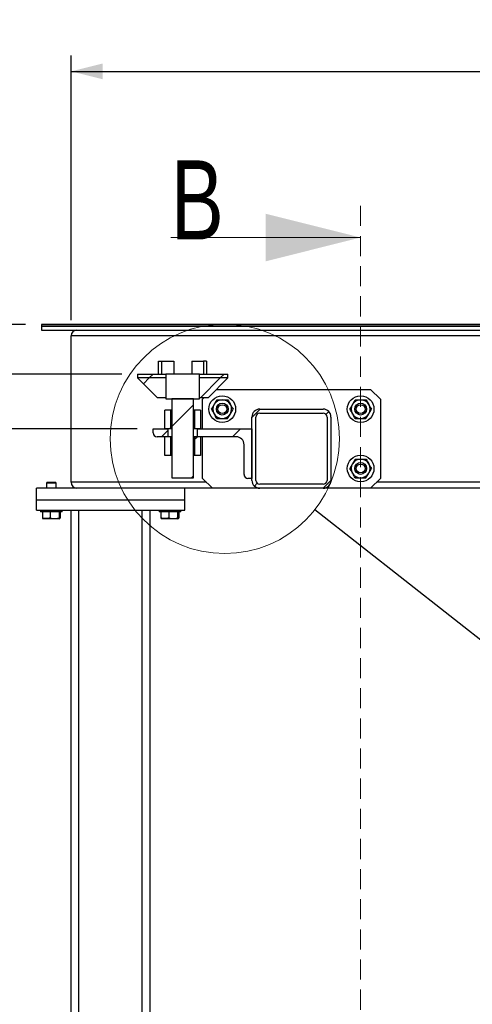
# Model space of a CAD drawing. Header units: millimetres. Extents: x 0 to 841, y 0 to 594.
# Tile 53 of 107: x 317 to 346, y 264 to 326. Entities that reach past the tile are written whole.
import ezdxf

# ---------------------------------------------------------------- set-up
doc = ezdxf.new("R2010")
doc.units = ezdxf.units.MM
doc.linetypes.add('HIDDEN', pattern=[1.905, 1.27, -0.635])
doc.layers.add('COTES', color=1, linetype='Continuous')
doc.layers.add('TRAIT-FINS', color=9, linetype='Continuous')
doc.layers.add('TRAIT-FORT', color=4, linetype='Continuous', lineweight=25)
doc.styles.add('SLDTEXTSTYLE0', font='TXT', dxfattribs={"width": 0.75})
doc.dimstyles.new('SLDDIMSTYLE0', dxfattribs={"dimtxt": 2.5, "dimasz": 2, "dimexe": 0, "dimexo": 0.0625, "dimtad": 1, "dimlfac": 16, "dimrnd": 1e-09, "dimzin": 12, "dimdsep": 46, "dimtxsty": 'SLDTEXTSTYLE0', "dimsah": 1, "dimcen": 0.09, "dimadec": 0, "dimazin": 3, "dimtfac": 1, "dimtofl": 0, "dimtmove": 0, "dimatfit": 3, "dimfxl": 1, "dimfrac": 2, "dimtolj": 1, "dimtzin": 12, "dimarcsym": 0})
doc.dimstyles.new('SLDDIMSTYLE2', dxfattribs={"dimtxt": 2.5, "dimasz": 2, "dimexe": 0, "dimexo": 0.0625, "dimtad": 1, "dimlfac": 16, "dimrnd": 1e-09, "dimzin": 12, "dimdsep": 46, "dimtxsty": 'SLDTEXTSTYLE0', "dimsah": 1, "dimcen": 0.09, "dimadec": 0, "dimazin": 3, "dimtfac": 1, "dimtmove": 0, "dimatfit": 0, "dimfxl": 1, "dimfrac": 2, "dimtolj": 1, "dimtzin": 12, "dimarcsym": 0})
doc.dimstyles.new('SLDDIMSTYLE3', dxfattribs={"dimtxt": 2.5, "dimasz": 2, "dimexe": 0, "dimexo": 0.0625, "dimtad": 1, "dimdec": 0, "dimlfac": 16, "dimrnd": 1e-09, "dimzin": 12, "dimdsep": 46, "dimtxsty": 'SLDTEXTSTYLE0', "dimsah": 1, "dimcen": 0.09, "dimadec": 0, "dimazin": 3, "dimtfac": 1, "dimtdec": 0, "dimtmove": 0, "dimatfit": 0, "dimfxl": 1, "dimfrac": 2, "dimtolj": 1, "dimtzin": 12, "dimarcsym": 0})
doc.dimstyles.new('SLDDIMSTYLE4', dxfattribs={"dimtxt": 0.18, "dimasz": 2, "dimexe": 0, "dimexo": 0.0625, "dimgap": 0, "dimtad": 0, "dimtih": 1, "dimtoh": 1, "dimdec": 0, "dimrnd": 1e-09, "dimzin": 0, "dimdsep": 46, "dimtxsty": 'Standard', "dimblk1": 'NONE', "dimblk2": 'NONE', "dimsah": 1, "dimcen": 0.09, "dimadec": 0, "dimazin": 0, "dimtfac": 2, "dimtdec": 0, "dimtofl": 0, "dimtmove": 0, "dimatfit": 3, "dimldrblk": 'NONE', "dimfxl": 1, "dimfrac": 2, "dimtolj": 1, "dimtzin": 0, "dimarcsym": 0})
pattern_1 = [(45, (0, 0), (-13.4704, 13.4704), []), (45, (4.49, 2e-323), (-13.4704, 13.4704), []), (45, (8.98, 4e-323), (-13.4704, 13.4704), []), (45, (13.47, 6e-323), (-13.4704, 13.4704), [])]

# ---------------------------------------------------------------- blocks, each defined once
blk = doc.blocks.new('_D_26')
at = {"layer": 'COTES', "color": 1, "transparency": 16777216}
for p, q in [((310.996, 306.556), (310.996, 312.738)), ((317.808, 306.556), (309.996, 306.556)), ((310.996, 303.431), (310.996, 306.556)), ((323.893, 303.431), (309.996, 303.431)), ((310.996, 303.431), (310.996, 300.431))]:
    blk.add_line(p, q, dxfattribs=at)
for points in [[(310.996, 306.556), (311.496, 308.556), (310.496, 308.556)], [(310.996, 303.431), (310.496, 301.431), (311.496, 301.431)]]:
    blk.add_solid(points, dxfattribs=at)
at = {"layer": 'COTES', "color": 1, "transparency": 16777216, "insert": (307.773, 309.044), "char_height": 2.5, "attachment_point": 1, "rotation": 90, "style": 'SLDTEXTSTYLE0'}
blk.add_mtext('50', dxfattribs=at)
blk = doc.blocks.new('_D_27')
at = {"layer": 'COTES', "color": 1, "transparency": 16777216}
for p, q in [((316.455, 303.431), (316.455, 306.431)), ((323.893, 303.431), (315.455, 303.431)), ((316.455, 299.962), (316.455, 303.431)), ((324.871, 299.962), (315.455, 299.962)), ((316.455, 299.962), (316.455, 292.71))]:
    blk.add_line(p, q, dxfattribs=at)
for points in [[(316.455, 303.431), (316.955, 305.431), (315.955, 305.431)], [(316.455, 299.962), (315.955, 297.962), (316.955, 297.962)]]:
    blk.add_solid(points, dxfattribs=at)
at = {"layer": 'COTES', "color": 1, "transparency": 16777216, "insert": (313.233, 292.71), "char_height": 2.5, "attachment_point": 1, "rotation": 90, "style": 'SLDTEXTSTYLE0'}
blk.add_mtext('56', dxfattribs=at)
blk = doc.blocks.new('_D_28')
at = {"layer": 'COTES', "color": 1, "transparency": 16777216}
for p, q in [((320.683, 306.837), (320.683, 323.556)), ((488.058, 306.837), (488.058, 323.556)), ((320.683, 322.556), (488.058, 322.556))]:
    blk.add_line(p, q, dxfattribs=at)
for points in [[(320.683, 322.556), (322.683, 322.056), (322.683, 323.056)], [(488.058, 322.556), (486.058, 323.056), (486.058, 322.056)]]:
    blk.add_solid(points, dxfattribs=at)
at = {"layer": 'COTES', "color": 1, "transparency": 16777216, "insert": (400.676, 325.778), "char_height": 2.5, "attachment_point": 1, "style": 'SLDTEXTSTYLE0'}
blk.add_mtext('2678', dxfattribs=at)
blk = doc.blocks.new('_None')

msp = doc.modelspace()

# ---------------------------------------------------------------- hatches: boundary and pattern name
at = {"layer": 'TRAIT-FINS'}
h = msp.add_hatch(dxfattribs=at)
h.set_pattern_fill('ANSI31', color=9, style=0)
h.paths.add_polyline_path([(326.68322, 303.43051), (324.8926, 303.43051), (324.8926, 303.18051), (326.68322, 303.18051)], flags=0)
h = msp.add_hatch(dxfattribs=at)
h.set_pattern_fill('ANSI31', color=9, style=0)
h.paths.add_polyline_path([(326.68322, 301.93051), (326.68322, 303.18051), (324.8926, 303.18051), (326.1426, 301.93051)], flags=0)
h = msp.add_hatch(dxfattribs=at)
h.set_pattern_fill('ANSI31', color=9, style=0)
h.paths.add_polyline_path([(326.68322, 301.86801), (328.80822, 301.86801), (328.80822, 303.43051), (326.68322, 303.43051)], flags=0)
h = msp.add_hatch(dxfattribs=at)
h.set_pattern_fill('ANSI31', color=9, style=0)
h.paths.add_polyline_path([(330.59885, 303.43051), (328.80822, 303.43051), (328.80822, 303.18051), (330.59885, 303.18051)], flags=0)
h = msp.add_hatch(dxfattribs=at)
h.set_pattern_fill('ANSI31', color=9, style=0)
h.paths.add_polyline_path([(328.80822, 303.18051), (328.80822, 301.93051), (329.34885, 301.93051), (330.59885, 303.18051)], flags=0)
h = msp.add_hatch(dxfattribs=at)
h.set_pattern_fill('ANSI31', color=9, style=0)
h.paths.add_polyline_path([(328.43322, 296.86801), (328.43322, 301.86801), (327.05822, 301.86801), (327.05822, 296.86801)], flags=0)
h = msp.add_hatch(dxfattribs=at)
h.set_pattern_fill('DIN 201 ACIER ET FONTE', color=9, style=0, pattern_type=2)
h.set_pattern_definition(pattern_1)
edge = h.paths.add_edge_path(flags=0)
edge.add_arc((336.62072, 296.71176), 0.5, 270, 360)
edge.add_line((337.12072, 296.71176), (337.12072, 300.71176))
edge.add_arc((336.62072, 300.71176), 0.5, 0, 90)
edge.add_line((336.62072, 301.21176), (332.62072, 301.21176))
edge.add_arc((332.62072, 300.71176), 0.5, 90, 180)
edge.add_line((332.12072, 300.71176), (332.12072, 296.71176))
edge.add_arc((332.62072, 296.71176), 0.5, 180, 270)
edge.add_line((332.62072, 296.21176), (336.62072, 296.21176))
edge = h.paths.add_edge_path(flags=0)
edge.add_line((336.87072, 300.71176), (336.87072, 296.71176))
edge.add_arc((336.62072, 296.71176), 0.25, -90, 0, ccw=False)
edge.add_line((336.62072, 296.46176), (332.62072, 296.46176))
edge.add_arc((332.62072, 296.71176), 0.25, 180, 270, ccw=False)
edge.add_line((332.37072, 296.71176), (332.37072, 300.71176))
edge.add_arc((332.62072, 300.71176), 0.25, 90, 180, ccw=False)
edge.add_line((332.62072, 300.96176), (336.62072, 300.96176))
edge.add_arc((336.62072, 300.71176), 0.25, 0, 90, ccw=False)
h = msp.add_hatch(dxfattribs=at)
h.set_pattern_fill('ANSI31', color=9, scale=0.5, style=0)
h.paths.add_polyline_path([(326.62072, 301.14926), (326.62072, 299.96176), (326.99572, 299.96176), (326.99572, 301.14926)], flags=0)
h = msp.add_hatch(dxfattribs=at)
h.set_pattern_fill('ANSI31', color=9, scale=0.5, style=0)
h.paths.add_polyline_path([(328.87072, 299.96176), (328.87072, 301.14926), (328.49572, 301.14926), (328.49572, 299.96176)], flags=0)
h = msp.add_hatch(dxfattribs=at)
h.set_pattern_fill('DIN 201 ACIER ET FONTE', color=9, style=0, pattern_type=2)
h.set_pattern_definition(pattern_1)
edge = h.paths.add_edge_path(flags=0)
edge.add_arc((326.12072, 299.71176), 0.25, 180, 270)
edge.add_line((326.12072, 299.46176), (326.80822, 299.46176))
edge.add_line((326.80822, 299.46176), (326.80822, 299.96176))
edge.add_line((326.80822, 299.96176), (325.87072, 299.96176))
edge.add_line((325.87072, 299.96176), (325.87072, 299.71176))
h = msp.add_hatch(dxfattribs=at)
h.set_pattern_fill('DIN 201 ACIER ET FONTE', color=9, style=0, pattern_type=2)
h.set_pattern_definition(pattern_1)
edge = h.paths.add_edge_path(flags=0)
edge.add_line((332.12072, 299.96176), (328.68322, 299.96176))
edge.add_line((328.68322, 299.96176), (328.68322, 299.46176))
edge.add_line((328.68322, 299.46176), (331.12072, 299.46176))
edge.add_arc((331.12072, 298.96176), 0.5, 0, 90, ccw=False)
edge.add_line((331.62072, 298.96176), (331.62072, 297.08676))
edge.add_arc((331.87072, 297.08676), 0.25, 180, 270)
edge.add_line((331.87072, 296.83676), (332.12072, 296.83676))
edge.add_line((332.12072, 296.83676), (332.12072, 299.96176))
h = msp.add_hatch(dxfattribs=at)
h.set_pattern_fill('ANSI31', color=9, scale=0.5, style=0)
h.paths.add_polyline_path([(326.62072, 299.46176), (326.62072, 298.27426), (326.99572, 298.27426), (326.99572, 299.46176)], flags=0)
h = msp.add_hatch(dxfattribs=at)
h.set_pattern_fill('ANSI31', color=9, scale=0.5, style=0)
h.paths.add_polyline_path([(328.87072, 298.27426), (328.87072, 299.46176), (328.49572, 299.46176), (328.49572, 298.27426)], flags=0)

# ---------------------------------------------------------------- linework, layer by layer
at = {"color": 7, "linetype": 'HIDDEN', "lineweight": 18}
msp.add_line((338.99572, 314.05551), (338.99572, 236.55551), dxfattribs=at)
at = {"color": 7, "linetype": 'Continuous', "lineweight": 18}
msp.add_line((326.99572, 312.05551), (338.99572, 312.05551), dxfattribs=at)
msp.add_circle((330.40197, 299.33676), 7.24981, dxfattribs=at)
msp.add_solid([(338.99572, 312.05551), (332.99572, 313.55551), (332.99572, 310.55551)], dxfattribs=at)
at = {"layer": 'TRAIT-FORT', "color": 4, "linetype": 'Continuous', "lineweight": 25}
for p, q in [((318.80822, 306.55551), (318.80822, 306.46176)), ((393.4951, 306.55551), (318.80822, 306.55551)), ((318.80822, 306.46176), (393.4951, 306.46176)), ((318.80822, 306.46176), (318.80822, 306.21176)), ((489.93322, 306.46176), (318.80822, 306.46176)), ((318.80822, 306.21176), (489.93322, 306.21176)), ((320.68322, 296.58676), (320.68322, 305.83676)), ((488.05822, 305.83676), (320.68322, 305.83676)), ((326.2051, 303.43051), (326.2051, 304.24301)), ((326.2051, 304.24301), (326.3926, 304.24301)), ((326.3926, 304.24301), (326.3926, 303.43051)), ((326.3926, 304.24301), (327.17385, 304.24301)), ((327.17385, 304.24301), (327.17385, 303.43051)), ((328.3176, 304.24301), (328.3176, 303.43051)), ((328.3176, 304.24301), (329.05985, 304.24301)), ((329.05985, 304.24301), (329.05985, 303.43051)), ((329.24735, 304.24301), (329.05985, 304.24301)), ((329.24735, 304.24301), (329.24735, 303.43051)), ((324.8926, 303.43051), (326.68322, 303.43051)), ((324.8926, 303.43051), (324.8926, 303.18051)), ((326.68322, 303.18051), (324.8926, 303.18051)), ((324.8926, 303.18051), (326.1426, 301.93051)), ((326.68322, 303.43051), (326.68322, 301.86801)), ((328.80822, 303.43051), (326.68322, 303.43051)), ((326.68322, 303.43051), (326.68322, 303.18051)), ((326.68322, 303.18051), (326.68322, 301.93051)), ((328.80822, 301.86801), (328.80822, 303.43051)), ((328.80822, 303.18051), (328.80822, 303.43051)), ((328.80822, 303.43051), (330.59885, 303.43051)), ((330.59885, 303.18051), (328.80822, 303.18051)), ((328.80822, 301.93051), (328.80822, 303.18051)), ((329.34885, 301.93051), (330.59885, 303.18051)), ((330.59885, 303.18051), (330.59885, 303.43051)), ((329.8801, 302.46176), (339.62072, 302.46176)), ((340.24572, 301.83676), (339.62072, 302.46176)), ((326.68322, 301.93051), (326.1426, 301.93051)), ((326.68322, 301.86801), (328.80822, 301.86801)), ((327.05822, 301.86801), (327.05822, 296.86801)), ((328.43322, 301.86801), (327.05822, 301.86801)), ((328.43322, 296.86801), (328.43322, 301.86801)), ((329.34885, 301.93051), (328.80822, 301.93051)), ((329.08947, 301.93051), (328.99572, 301.83676)), ((328.99572, 299.96176), (328.99572, 301.83676)), ((340.24572, 301.83676), (340.24572, 296.83676)), ((332.62072, 301.21176), (336.62072, 301.21176)), ((326.62072, 299.96176), (326.62072, 301.14926)), ((326.99572, 301.14926), (326.62072, 301.14926)), ((326.99572, 299.96176), (326.99572, 301.14926)), ((327.05822, 301.14926), (326.99572, 301.14926)), ((328.49572, 301.14926), (328.43322, 301.14926)), ((328.49572, 301.14926), (328.49572, 299.96176)), ((328.87072, 301.14926), (328.49572, 301.14926)), ((328.87072, 301.14926), (328.87072, 299.96176)), ((332.12072, 296.71176), (332.12072, 300.71176)), ((332.37072, 296.71176), (332.37072, 300.71176)), ((332.62072, 300.96176), (336.62072, 300.96176)), ((336.87072, 300.71176), (336.87072, 296.71176)), ((337.12072, 300.71176), (337.12072, 296.71176)), ((325.87072, 299.71176), (325.87072, 299.96176)), ((325.87072, 299.96176), (326.80822, 299.96176)), ((326.99572, 299.96176), (326.62072, 299.96176)), ((326.80822, 299.96176), (326.80822, 299.46176)), ((327.05822, 299.96176), (326.99572, 299.96176)), ((328.49572, 299.96176), (328.43322, 299.96176)), ((328.87072, 299.96176), (328.49572, 299.96176)), ((328.68322, 299.46176), (328.68322, 299.96176)), ((328.68322, 299.96176), (332.12072, 299.96176)), ((332.12072, 299.96176), (332.12072, 296.83676)), ((326.80822, 299.46176), (326.12072, 299.46176)), ((326.62072, 298.27426), (326.62072, 299.46176)), ((326.99572, 299.46176), (326.62072, 299.46176)), ((326.99572, 298.27426), (326.99572, 299.46176)), ((327.05822, 299.46176), (326.99572, 299.46176)), ((328.49572, 299.46176), (328.43322, 299.46176)), ((328.49572, 299.46176), (328.49572, 298.27426)), ((328.87072, 299.46176), (328.49572, 299.46176)), ((331.12072, 299.46176), (328.68322, 299.46176)), ((328.87072, 299.46176), (328.87072, 298.27426)), ((328.99572, 296.83676), (328.99572, 299.46176)), ((331.62072, 297.08676), (331.62072, 298.96176)), ((326.99572, 298.27426), (326.62072, 298.27426)), ((327.05822, 298.27426), (326.99572, 298.27426)), ((328.49572, 298.27426), (328.43322, 298.27426)), ((328.87072, 298.27426), (328.49572, 298.27426)), ((327.05822, 296.86801), (328.43322, 296.86801)), ((328.99572, 296.83676), (329.62072, 296.21176)), ((332.12072, 296.83676), (331.87072, 296.83676)), ((339.62072, 296.21176), (340.24572, 296.83676)), ((318.49572, 295.46176), (318.49572, 296.21176)), ((321.05822, 296.21176), (318.49572, 296.21176)), ((319.16447, 296.58676), (319.12072, 296.54301)), ((319.12072, 296.54301), (319.12072, 296.21176)), ((319.74572, 296.54301), (319.12072, 296.54301)), ((319.16447, 296.58676), (319.69991, 296.58676)), ((319.69991, 296.58676), (319.70197, 296.58676)), ((319.74572, 296.54301), (319.70197, 296.58676)), ((319.74572, 296.21176), (319.74572, 296.54301)), ((329.24572, 296.58676), (320.68322, 296.58676)), ((329.62072, 296.21176), (321.05822, 296.21176)), ((327.87072, 295.46176), (327.87072, 296.21176)), ((332.62072, 296.21176), (329.62072, 296.21176)), ((336.62072, 296.46176), (332.62072, 296.46176)), ((336.62072, 296.21176), (332.62072, 296.21176)), ((339.62072, 296.21176), (336.62072, 296.21176)), ((353.37072, 296.21176), (339.62072, 296.21176)), ((352.99572, 296.58676), (339.99572, 296.58676)), ((327.87072, 295.46176), (318.49572, 295.46176)), ((318.49572, 294.83676), (318.49572, 295.46176)), ((327.87072, 294.83676), (327.87072, 295.46176)), ((318.49572, 294.83676), (327.87072, 294.83676)), ((318.74572, 294.83676), (318.74572, 294.71176)), ((320.12072, 294.71176), (318.74572, 294.71176)), ((318.86816, 294.71176), (318.86816, 294.33704)), ((319.35747, 294.71176), (319.35747, 294.33704)), ((319.92253, 294.71176), (319.92253, 294.33704)), ((319.99828, 294.71176), (319.99828, 294.33704)), ((320.12072, 294.71176), (320.12072, 294.83676)), ((320.68322, 250.33676), (320.68322, 294.83676)), ((321.18322, 250.33676), (321.18322, 294.83676)), ((325.18322, 250.33676), (325.18322, 294.83676)), ((325.68322, 250.33676), (325.68322, 294.83676)), ((326.24572, 294.83676), (326.24572, 294.71176)), ((327.62072, 294.71176), (326.24572, 294.71176)), ((326.36816, 294.71176), (326.36816, 294.33704)), ((326.85747, 294.71176), (326.85747, 294.33704)), ((327.42253, 294.71176), (327.42253, 294.33704)), ((327.49828, 294.71176), (327.49828, 294.33704)), ((327.62072, 294.71176), (327.62072, 294.83676)), ((318.89787, 294.29196), (318.92853, 294.27426)), ((319.93791, 294.27426), (318.92853, 294.27426)), ((319.93791, 294.27426), (319.96857, 294.29196)), ((326.39787, 294.29196), (326.42853, 294.27426)), ((327.43791, 294.27426), (326.42853, 294.27426)), ((327.43791, 294.27426), (327.46857, 294.29196))]:
    msp.add_line(p, q, dxfattribs=at)
for centre, radius in [((330.24572, 301.21176), 0.84375), ((338.99572, 301.21176), 0.84375), ((330.24572, 301.21176), 0.375), ((330.24572, 301.21176), 0.28125), ((338.99572, 301.21176), 0.375), ((338.99572, 301.21176), 0.28125), ((338.99572, 297.46176), 0.84375), ((338.99572, 297.46176), 0.375), ((338.99572, 297.46176), 0.28125)]:
    msp.add_circle(centre, radius, dxfattribs=at)
for centre, radius, start, end in [((321.05822, 305.83676), 0.375, 90, 180), ((330.24572, 301.21176), 0.59375, 89.3014391, 149.3014391), ((330.24572, 301.21176), 0.59375, 29.3014391, 89.3014391), ((338.99572, 301.21176), 0.59375, 89.3014391, 149.3014391), ((338.99572, 301.21176), 0.59375, 29.3014391, 89.3014391), ((330.24572, 301.21176), 0.59375, 149.3014391, 209.3014391), ((330.24572, 301.21176), 0.59375, 329.3014391, 29.3014391), ((332.62072, 300.71176), 0.5, 90, 180), ((336.62072, 300.71176), 0.5, 0, 90), ((338.99572, 301.21176), 0.59375, 149.3014391, 209.3014391), ((338.99572, 301.21176), 0.59375, 329.3014391, 29.3014391), ((330.24572, 301.21176), 0.59375, 209.3014391, 269.3014391), ((330.24572, 301.21176), 0.59375, 269.3014391, 329.3014391), ((332.62072, 300.71176), 0.25, 90, 180), ((336.62072, 300.71176), 0.25, 0, 90), ((338.99572, 301.21176), 0.59375, 209.3014391, 269.3014391), ((338.99572, 301.21176), 0.59375, 269.3014391, 329.3014391), ((326.12072, 299.71176), 0.25, 180, 270), ((331.12072, 298.96176), 0.5, 0, 90), ((338.99572, 297.46176), 0.59375, 89.3014391, 149.3014391), ((338.99572, 297.46176), 0.59375, 29.3014391, 89.3014391), ((338.99572, 297.46176), 0.59375, 149.3014391, 209.3014391), ((338.99572, 297.46176), 0.59375, 329.3014391, 29.3014391), ((331.87072, 297.08676), 0.25, 180, 270), ((338.99572, 297.46176), 0.59375, 209.3014391, 269.3014391), ((338.99572, 297.46176), 0.59375, 269.3014391, 329.3014391), ((321.05822, 296.58676), 0.375, 180, 270), ((332.62072, 296.71176), 0.5, 180, 270), ((332.62072, 296.71176), 0.25, 180, 270), ((336.62072, 296.71176), 0.25, 270, 0), ((336.62072, 296.71176), 0.5, 270, 0)]:
    msp.add_arc(centre, radius, start, end, dxfattribs=at)
for points, knots in [([(329.91018, 301.80964), (329.88622, 301.76928), (329.83748, 301.68718), (329.77704, 301.5854), (329.7425, 301.52722), (329.73518, 301.51488)], [0, 0, 0, 0, 0.43238505, 0.87955391, 1, 1, 1, 1]), ([(329.91018, 301.80964), (329.95032, 301.80915), (330.02411, 301.80825), (330.13974, 301.80684), (330.21488, 301.80593), (330.25296, 301.80546)], [0, 0, 0, 0, 0.3704571, 0.68101816, 1, 1, 1, 1]), ([(330.25296, 301.80546), (330.25873, 301.80539), (330.30635, 301.80481), (330.39715, 301.8037), (330.50549, 301.80238), (330.5702, 301.80159), (330.59574, 301.80128)], [0, 0, 0, 0, 0.04836864, 0.39932986, 0.76296469, 1, 1, 1, 1]), ([(330.59574, 301.80128), (330.61871, 301.76035), (330.66543, 301.67709), (330.72337, 301.57386), (330.75648, 301.51486), (330.7635, 301.50234)], [0, 0, 0, 0, 0.43238505, 0.87955391, 1, 1, 1, 1]), ([(338.66018, 301.80964), (338.63622, 301.76928), (338.58748, 301.68718), (338.52704, 301.5854), (338.4925, 301.52722), (338.48518, 301.51488)], [0, 0, 0, 0, 0.43238505, 0.87955391, 1, 1, 1, 1]), ([(338.66018, 301.80964), (338.70032, 301.80915), (338.77411, 301.80825), (338.88974, 301.80684), (338.96488, 301.80593), (339.00296, 301.80546)], [0, 0, 0, 0, 0.3704571, 0.68101816, 1, 1, 1, 1]), ([(339.00296, 301.80546), (339.00873, 301.80539), (339.05635, 301.80481), (339.14715, 301.8037), (339.25549, 301.80238), (339.3202, 301.80159), (339.34574, 301.80128)], [0, 0, 0, 0, 0.04836864, 0.39932986, 0.76296469, 1, 1, 1, 1]), ([(339.34574, 301.80128), (339.36871, 301.76035), (339.41543, 301.67709), (339.47337, 301.57386), (339.50648, 301.51486), (339.5135, 301.50234)], [0, 0, 0, 0, 0.432385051, 0.879553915, 1, 1, 1, 1]), ([(329.73518, 301.51488), (329.70438, 301.46302), (329.64329, 301.36012), (329.58773, 301.26653), (329.56017, 301.22012)], [0, 0, 0, 0, 0.50400004, 1, 1, 1, 1]), ([(329.72794, 300.92117), (329.69842, 300.97377), (329.63985, 301.07813), (329.58659, 301.17304), (329.56017, 301.22012)], [0, 0, 0, 0, 0.50400004, 1, 1, 1, 1]), ([(330.75627, 300.90863), (330.78706, 300.9605), (330.84815, 301.06339), (330.90371, 301.15698), (330.93127, 301.2034)], [0, 0, 0, 0, 0.50400004, 1, 1, 1, 1]), ([(330.7635, 301.50234), (330.79302, 301.44974), (330.85159, 301.34539), (330.90485, 301.25047), (330.93127, 301.2034)], [0, 0, 0, 0, 0.504000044, 1, 1, 1, 1]), ([(338.48518, 301.51488), (338.45438, 301.46302), (338.39329, 301.36012), (338.33773, 301.26653), (338.31017, 301.22012)], [0, 0, 0, 0, 0.50400004, 1, 1, 1, 1]), ([(338.47794, 300.92117), (338.44842, 300.97377), (338.38985, 301.07813), (338.33659, 301.17304), (338.31017, 301.22012)], [0, 0, 0, 0, 0.50400004, 1, 1, 1, 1]), ([(339.50627, 300.90863), (339.53706, 300.9605), (339.59815, 301.06339), (339.65371, 301.15698), (339.68127, 301.2034)], [0, 0, 0, 0, 0.50400004, 1, 1, 1, 1]), ([(339.5135, 301.50234), (339.54302, 301.44974), (339.60159, 301.34539), (339.65485, 301.25047), (339.68127, 301.2034)], [0, 0, 0, 0, 0.50400004, 1, 1, 1, 1]), ([(329.89571, 300.62223), (329.87273, 300.66316), (329.82601, 300.74642), (329.76807, 300.84965), (329.73496, 300.90865), (329.72794, 300.92117)], [0, 0, 0, 0, 0.43238505, 0.87955391, 1, 1, 1, 1]), ([(329.89571, 300.62223), (329.93584, 300.62174), (330.00963, 300.62084), (330.12526, 300.61943), (330.20041, 300.61852), (330.23848, 300.61805)], [0, 0, 0, 0, 0.370457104, 0.681018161, 1, 1, 1, 1]), ([(330.23848, 300.61805), (330.24425, 300.61798), (330.29187, 300.6174), (330.38267, 300.61629), (330.49101, 300.61497), (330.55572, 300.61418), (330.58126, 300.61387)], [0, 0, 0, 0, 0.04836864, 0.39932986, 0.76296469, 1, 1, 1, 1]), ([(330.58126, 300.61387), (330.60522, 300.65423), (330.65396, 300.73633), (330.7144, 300.83811), (330.74894, 300.89629), (330.75627, 300.90863)], [0, 0, 0, 0, 0.43238505, 0.87955391, 1, 1, 1, 1]), ([(338.64571, 300.62223), (338.62273, 300.66316), (338.57601, 300.74642), (338.51807, 300.84965), (338.48496, 300.90865), (338.47794, 300.92117)], [0, 0, 0, 0, 0.432385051, 0.879553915, 1, 1, 1, 1]), ([(338.64571, 300.62223), (338.68584, 300.62174), (338.75963, 300.62084), (338.87526, 300.61943), (338.95041, 300.61852), (338.98848, 300.61805)], [0, 0, 0, 0, 0.3704571, 0.68101816, 1, 1, 1, 1]), ([(338.98848, 300.61805), (338.99425, 300.61798), (339.04187, 300.6174), (339.13267, 300.61629), (339.24101, 300.61497), (339.30572, 300.61418), (339.33126, 300.61387)], [0, 0, 0, 0, 0.04836864, 0.39932986, 0.76296469, 1, 1, 1, 1]), ([(339.33126, 300.61387), (339.35522, 300.65423), (339.40396, 300.73633), (339.4644, 300.83811), (339.49894, 300.89629), (339.50627, 300.90863)], [0, 0, 0, 0, 0.43238505, 0.87955391, 1, 1, 1, 1]), ([(338.66018, 298.05964), (338.63622, 298.01928), (338.58748, 297.93718), (338.52704, 297.8354), (338.4925, 297.77722), (338.48518, 297.76488)], [0, 0, 0, 0, 0.43238505, 0.87955391, 1, 1, 1, 1]), ([(338.66018, 298.05964), (338.70032, 298.05915), (338.77411, 298.05825), (338.88974, 298.05684), (338.96488, 298.05593), (339.00296, 298.05546)], [0, 0, 0, 0, 0.3704571, 0.68101816, 1, 1, 1, 1]), ([(339.00296, 298.05546), (339.00873, 298.05539), (339.05635, 298.05481), (339.14715, 298.0537), (339.25549, 298.05238), (339.3202, 298.05159), (339.34574, 298.05128)], [0, 0, 0, 0, 0.04836864, 0.39932986, 0.76296469, 1, 1, 1, 1]), ([(338.48518, 297.76488), (338.45438, 297.71302), (338.39329, 297.61012), (338.33773, 297.51653), (338.31017, 297.47012)], [0, 0, 0, 0, 0.50400004, 1, 1, 1, 1]), ([(338.47794, 297.17117), (338.44842, 297.22377), (338.38985, 297.32813), (338.33659, 297.42304), (338.31017, 297.47012)], [0, 0, 0, 0, 0.50400004, 1, 1, 1, 1]), ([(339.34574, 298.05128), (339.36871, 298.01035), (339.41543, 297.92709), (339.47337, 297.82386), (339.50648, 297.76486), (339.5135, 297.75234)], [0, 0, 0, 0, 0.432385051, 0.879553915, 1, 1, 1, 1]), ([(339.50627, 297.15863), (339.53706, 297.2105), (339.59815, 297.31339), (339.65371, 297.40698), (339.68127, 297.4534)], [0, 0, 0, 0, 0.50400004, 1, 1, 1, 1]), ([(339.5135, 297.75234), (339.54302, 297.69974), (339.60159, 297.59539), (339.65485, 297.50047), (339.68127, 297.4534)], [0, 0, 0, 0, 0.50400004, 1, 1, 1, 1]), ([(338.64571, 296.87223), (338.62273, 296.91316), (338.57601, 296.99642), (338.51807, 297.09965), (338.48496, 297.15865), (338.47794, 297.17117)], [0, 0, 0, 0, 0.432385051, 0.879553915, 1, 1, 1, 1]), ([(338.64571, 296.87223), (338.68584, 296.87174), (338.75963, 296.87084), (338.87526, 296.86943), (338.95041, 296.86852), (338.98848, 296.86805)], [0, 0, 0, 0, 0.3704571, 0.68101816, 1, 1, 1, 1]), ([(338.98848, 296.86805), (338.99425, 296.86798), (339.04187, 296.8674), (339.13267, 296.86629), (339.24101, 296.86497), (339.30572, 296.86418), (339.33126, 296.86387)], [0, 0, 0, 0, 0.04836864, 0.39932986, 0.76296469, 1, 1, 1, 1]), ([(339.33126, 296.86387), (339.35522, 296.90423), (339.40396, 296.98633), (339.4644, 297.08811), (339.49894, 297.14629), (339.50627, 297.15863)], [0, 0, 0, 0, 0.43238505, 0.87955391, 1, 1, 1, 1]), ([(318.86816, 294.33704), (318.87777, 294.31454), (318.88761, 294.29153), (318.89771, 294.29235), (318.89794, 294.29237)], [0, 0, 0, 0, 0.97749191, 1, 1, 1, 1]), ([(319.35747, 294.33704), (319.315, 294.32334), (319.22914, 294.29563), (319.10193, 294.28549), (318.98033, 294.30037), (318.90578, 294.32474), (318.86816, 294.33704)], [0, 0, 0, 0, 0.26460494, 0.53494775, 0.76534313, 1, 1, 1, 1]), ([(319.35747, 294.33704), (319.40651, 294.32334), (319.50566, 294.29563), (319.65256, 294.28549), (319.79299, 294.30037), (319.87909, 294.32474), (319.92253, 294.33704)], [0, 0, 0, 0, 0.26460494, 0.53494775, 0.76534313, 1, 1, 1, 1]), ([(319.92253, 294.33704), (319.93216, 294.31806), (319.94811, 294.28666), (319.97123, 294.28957), (319.98678, 294.31138), (319.99573, 294.33134), (319.99828, 294.33704)], [0, 0, 0, 0, 0.38554949, 0.63764185, 0.89654625, 1, 1, 1, 1]), ([(326.36816, 294.33704), (326.37777, 294.31454), (326.38761, 294.29153), (326.39771, 294.29235), (326.39794, 294.29237)], [0, 0, 0, 0, 0.97749191, 1, 1, 1, 1]), ([(326.85747, 294.33704), (326.815, 294.32334), (326.72914, 294.29563), (326.60193, 294.28549), (326.48033, 294.30037), (326.40578, 294.32474), (326.36816, 294.33704)], [0, 0, 0, 0, 0.26460494, 0.53494775, 0.76534313, 1, 1, 1, 1]), ([(326.85747, 294.33704), (326.90651, 294.32334), (327.00566, 294.29563), (327.15256, 294.28549), (327.29299, 294.30037), (327.37909, 294.32474), (327.42253, 294.33704)], [0, 0, 0, 0, 0.26460494, 0.53494775, 0.76534313, 1, 1, 1, 1]), ([(327.42253, 294.33704), (327.43216, 294.31806), (327.44811, 294.28666), (327.47123, 294.28957), (327.48678, 294.31138), (327.49573, 294.33134), (327.49828, 294.33704)], [0, 0, 0, 0, 0.38554949, 0.63764185, 0.89654625, 1, 1, 1, 1])]:
    msp.add_open_spline(points, degree=3, knots=knots, dxfattribs=at)

# ---------------------------------------------------------------- texts
at = {"color": 7, "linetype": 'Continuous', "insert": (326.99572, 316.93484), "char_height": 5, "attachment_point": 1, "style": 'SLDTEXTSTYLE0'}
msp.add_mtext('B', dxfattribs=at)

# ---------------------------------------------------------------- dimensions: what is measured, and where the dimension line sits
at = {"layer": 'COTES', "color": 1}
dim = msp.add_linear_dim(base=(488.05822, 322.55551), p1=(320.68322, 305.83676), p2=(488.05822, 305.83676), dimstyle='SLDDIMSTYLE0', dxfattribs=at)
dim.commit()
dim.dimension.update_dxf_attribs({"geometry": '_D_28', "text_midpoint": (404.37072, 322.55551), "dimtype": 160})
for base, p1, p2, dimstyle, picture, middle in [((310.9959, 306.55551), (324.8926, 303.43051), (318.80822, 306.55551), 'SLDDIMSTYLE2', '_D_26', (310.9959, 310.89127)), ((316.455434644, 303.430506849), (325.8707205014, 299.9617568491), (324.8925955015, 303.430506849), 'SLDDIMSTYLE3', '_D_27', (316.455434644, 294.5577023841))]:
    dim = msp.add_linear_dim(base=base, p1=p1, p2=p2, angle=90, dimstyle=dimstyle, dxfattribs=at)
    dim.commit()
    dim.dimension.update_dxf_attribs({"geometry": picture, "text_midpoint": middle, "dimtype": 160})

# ---------------------------------------------------------------- leaders
at = {"color": 7, "linetype": 'Continuous', "lineweight": 18, "has_arrowhead": 0}
msp.add_leader([(349.91788, 283.99682), (336.10178, 294.85658)], dimstyle='SLDDIMSTYLE4', dxfattribs=at)

doc.saveas('drawing.dxf')
